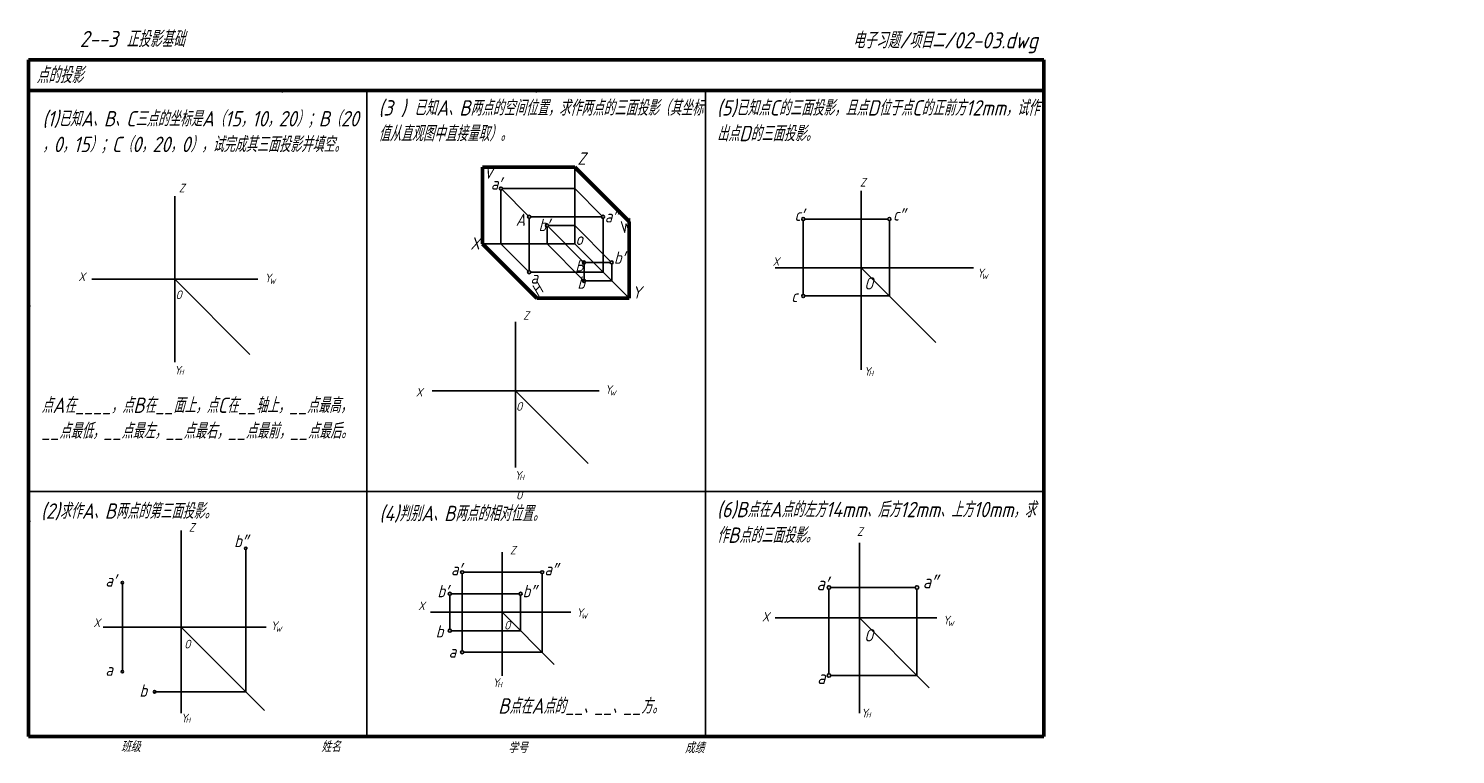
# Model space of a CAD drawing. Header units: millimetres. Extents: x 79 to 543, y 66 to 302.
import ezdxf

# ---------------------------------------------------------------- set-up
doc = ezdxf.new("R2010")
doc.units = ezdxf.units.MM
doc.header["$LTSCALE"] = 0.7
doc.layers.add('文字层', color=227, linetype='Continuous', lineweight=20)
doc.layers.add('粗实线层', color=7, linetype='Continuous', lineweight=50)
doc.layers.add('细实线层', color=7, linetype='Continuous')
doc.styles.add('工程字体（斜）', font='gbeitc.shx', dxfattribs={"bigfont": 'gbcbig.shx'})
doc.styles.add('工程斜体', font='gbeitc.shx', dxfattribs={"bigfont": 'gbcbig.shx'})

msp = doc.modelspace()

# ---------------------------------------------------------------- linework, layer by layer
at = {"layer": '粗实线层', "color": 7, "ltscale": 0.5}
for p, q in [((408.91, 292.03), (78.91, 292.03)), ((78.91, 292.03), (78.91, 282.03)), ((408.91, 282.03), (408.91, 292.03)), ((408.91, 282.03), (78.91, 282.03)), ((78.91, 282.03), (78.91, 72.03)), ((408.91, 72.03), (408.91, 282.03)), ((226.45, 232.2), (226.45, 257.2)), ((226.45, 257.2), (256.45, 257.2)), ((274.13, 239.52), (256.45, 257.2)), ((274.13, 214.52), (274.13, 239.52)), ((244.13, 214.52), (226.45, 232.2)), ((274.13, 214.52), (244.13, 214.52)), ((78.91, 72.03), (408.91, 72.03))]:
    msp.add_line(p, q, dxfattribs=at)
at = {"layer": '粗实线层', "color": 7}
for p in [(161.41, 282.03), (243.91, 282.03), (326.41, 282.03), (78.91, 212.03), (78.91, 142.03)]:
    msp.add_point(p, dxfattribs=at)
at = {"layer": '细实线层', "color": 7, "ltscale": 0.5}
for p, q in [((188.91, 282.03), (188.91, 72.03)), ((298.91, 282.03), (298.91, 72.03)), ((256.45, 257.2), (256.45, 232.2)), ((126.48, 247.71), (126.48, 193.71)), ((232.45, 249.7), (232.45, 232.2)), ((232.81, 249.85), (241.29, 241.36)), ((256.45, 250.2), (232.95, 250.2)), ((265.29, 241.36), (256.45, 250.2)), ((349.57, 191.25), (349.57, 249.42)), ((241.64, 223.51), (241.64, 240.51)), ((242.14, 241.01), (265.14, 241.01)), ((247.45, 232.2), (247.45, 237.7)), ((259.12, 226.53), (247.81, 237.85)), ((247.95, 238.2), (256.45, 238.2)), ((256.45, 238.2), (268.12, 226.53)), ((265.64, 240.51), (265.64, 223.01)), ((330.71, 215.78), (330.71, 239.78)), ((331.21, 240.28), (358.21, 240.28)), ((358.71, 239.78), (358.71, 215.28)), ((226.45, 232.2), (256.45, 232.2)), ((232.45, 232.2), (241.29, 223.36)), ((259.12, 220.53), (247.45, 232.2)), ((256.45, 232.2), (274.13, 214.52)), ((265.64, 223.01), (242.14, 223.01)), ((259.47, 220.68), (259.47, 225.68)), ((259.97, 226.18), (267.97, 226.18)), ((268.47, 225.68), (268.47, 220.18)), ((386.05, 224.42), (321.57, 224.42)), ((349.57, 224.42), (373.79, 200.2)), ((99.48, 220.71), (153.48, 220.71)), ((126.48, 220.71), (150.88, 196.3)), ((268.47, 220.18), (259.97, 220.18)), ((358.71, 215.28), (331.21, 215.28)), ((237.15, 159.56), (237.15, 206.91)), ((264.41, 184.41), (210.15, 184.41)), ((237.15, 184.41), (260.77, 160.79)), ((78.91, 151.76), (408.91, 151.76)), ((128.5, 79.65), (128.5, 139)), ((348.99, 79.66), (348.99, 135.04)), ((149.52, 86.61), (149.52, 132.83)), ((232.85, 91.78), (232.85, 132.04)), ((245.35, 125.48), (220.35, 125.48)), ((109.42, 121.68), (109.42, 93.58)), ((219.85, 99.98), (219.85, 124.98)), ((245.85, 124.98), (245.85, 99.48)), ((215.85, 106.98), (215.85, 117.98)), ((238.35, 118.48), (216.35, 118.48)), ((238.85, 106.48), (238.85, 117.98)), ((339.09, 92.47), (339.09, 119.97)), ((339.36, 120.52), (367.14, 120.52)), ((367.69, 119.97), (367.69, 91.92)), ((255.21, 112.48), (209.59, 112.48)), ((232.85, 112.48), (249.81, 95.53)), ((103.21, 107.63), (156.11, 107.63)), ((128.5, 107.63), (155.61, 80.52)), ((374.13, 110.62), (321.55, 110.62)), ((348.99, 110.62), (371.67, 87.93)), ((238.85, 106.48), (216.35, 106.48)), ((245.85, 99.48), (220.35, 99.48)), ((367.69, 91.92), (339.64, 91.92)), ((120.29, 86.61), (149.52, 86.61))]:
    msp.add_line(p, q, dxfattribs=at)
for centre, radius in [((232.45, 250.2), 0.5), ((241.64, 241.01), 0.5), ((265.64, 241.01), 0.5), ((247.45, 238.2), 0.5), ((330.71, 240.28), 0.5), ((358.71, 240.28), 0.5), ((241.64, 223.01), 0.5), ((259.47, 226.18), 0.5), ((268.47, 226.18), 0.5), ((259.47, 220.18), 0.5), ((330.71, 215.28), 0.5), ((149.52, 133.23), 0.4), ((219.85, 125.48), 0.5), ((245.85, 125.48), 0.5), ((109.42, 122.08), 0.4), ((339.09, 120.52), 0.55), ((367.69, 120.52), 0.55), ((215.85, 118.48), 0.5), ((238.85, 118.48), 0.5), ((215.85, 106.48), 0.5), ((219.85, 99.48), 0.5), ((109.42, 93.18), 0.4), ((339.09, 91.92), 0.55), ((119.89, 86.61), 0.4)]:
    msp.add_circle(centre, radius, dxfattribs=at)
at = {"layer": '细实线层', "color": 7}
for p in [(78.91, 212.03), (78.91, 142.03)]:
    msp.add_point(p, dxfattribs=at)

# ---------------------------------------------------------------- texts
at = {"layer": '文字层', "color": 7, "style": '工程字体（斜）'}
for s, p in [('班级', (108.94, 67.06)), ('姓名', (174.03, 67.04)), ('学号', (234.8, 66.66)), ('成绩', (292.23, 66.66))]:
    msp.add_text(s, height=3.5, dxfattribs=at).set_placement(p)
at = {"layer": '细实线层', "color": 7, "ltscale": 0.5}
for s, height, style, p in [('    2--3 正投影基础 ', 5.25, '工程字体（斜）', (84.19, 296.2)), ('电子习题/项目二/02-03.dwg', 5.25, '工程字体（斜）', (346.77, 295.76)), ('点的投影', 5.25, '工程字体（斜）', (81.5, 284.46)), ('Z', 4, '工程斜体', (257.33, 257.92)), ('V', 4, '工程斜体', (226.85, 253.42)), ('Z', 2.8, '工程斜体', (127.77, 248.96)), ('a′', 4, '工程斜体', (229.19, 249.85)), ('Z', 2.8, '工程斜体', (349.15, 250.83)), ('A', 4, '工程斜体', (237.26, 238.07)), ('a″', 4, '工程斜体', (266.22, 239.19)), ('c′', 4, '工程斜体', (327.89, 239.68)), ('c″', 4, '工程斜体', (359.88, 239.8)), ('b′', 4, '工程斜体', (244.68, 236.36)), ('X', 4, '工程斜体', (222.51, 230.36)), ('o', 4, '工程斜体', (256.66, 231.84)), ('b″', 4, '工程斜体', (269.18, 225.74)), ('X', 2.8, '工程斜体', (320.76, 225.09)), ('X', 2.8, '工程斜体', (95.15, 220.16)), ('B', 3.6, '工程斜体', (256.67, 223.28)), ('Y', 2.8, '工程斜体', (387.21, 221.36)), ('Y', 2.8, '工程斜体', (155.62, 219.76)), ('W', 1.68, '工程斜体', (157.17, 219.21)), ('a', 4, '工程斜体', (242.08, 219.31)), ('b', 4, '工程斜体', (257.3, 217.64)), ('Y', 4, '工程斜体', (275.07, 214.44)), ('O', 4, '工程斜体', (350.52, 217.38)), ('W', 1.68, '工程斜体', (388.75, 220.81)), ('O', 2.8, '工程斜体', (126.68, 214.27)), ('c', 4, '工程斜体', (326.83, 213.29)), ('Z', 2.8, '工程斜体', (239.67, 207.53)), ('Y', 2.8, '工程斜体', (126.22, 189.76)), ('H', 1.68, '工程斜体', (127.77, 189.67)), ('Y', 2.8, '工程斜体', (350.41, 189.38)), ('H', 1.68, '工程斜体', (351.96, 189.28)), ('Y', 2.8, '工程斜体', (266.29, 183.47)), ('X', 2.8, '工程斜体', (204.81, 182.58)), ('W', 1.68, '工程斜体', (267.83, 182.92)), ('O', 2.8, '工程斜体', (237.35, 177.97)), ('Y', 2.8, '工程斜体', (236.89, 155.57)), ('H', 1.68, '工程斜体', (238.44, 155.48)), ('(2)求作A、B两点的第三面投影。', 5, '工程斜体', (82.95, 142.86)), ('O', 2.8, '工程斜体', (237.35, 149.15)), ('(4)判别A、B两点的相对位置。', 5, '工程斜体', (192.95, 142.08)), ('Z', 2.8, '工程斜体', (131.02, 138.65)), ('Z', 2.8, '工程斜体', (348.19, 137.3)), ('b″', 4, '工程斜体', (145.74, 133.65)), ('Z', 2.8, '工程斜体', (235.37, 131.26)), ('a′', 4, '工程斜体', (216.23, 124.47)), ('a″', 4, '工程斜体', (246.62, 124.47)), ('a′', 4, '工程斜体', (103.91, 120.81)), ('b′', 4, '工程斜体', (211.8, 117.36)), ('b″', 4, '工程斜体', (239.51, 117.36)), ('a′', 4.4, '工程斜体', (335.05, 119.62)), ('a″', 4.4, '工程斜体', (369.59, 120.27)), ('X', 2.8, '工程斜体', (205.56, 113.15)), ('Y', 2.8, '工程斜体', (256.98, 110.96)), ('W', 1.68, '工程斜体', (258.53, 110.42)), ('X', 3.08, '工程斜体', (317.3, 109.45)), ('X', 2.8, '工程斜体', (100.02, 107.68)), ('Y', 2.8, '工程斜体', (157.63, 106.69)), ('W', 1.68, '工程斜体', (159.18, 106.14)), ('b', 4, '工程斜体', (211.25, 104.26)), ('O', 2.8, '工程斜体', (233.48, 106.86)), ('O', 4, '工程斜体', (350.52, 102.99)), ('Y', 2.8, '工程斜体', (376.11, 108.51)), ('W', 1.68, '工程斜体', (377.66, 107.96)), ('O', 2.8, '工程斜体', (129.51, 100.72)), ('a', 4, '工程斜体', (215.49, 97.71)), ('a', 4, '工程斜体', (103.9, 91.81)), ('b', 4, '工程斜体', (114.96, 85.02)), ('Y', 2.8, '工程斜体', (229.7, 88.18)), ('H', 1.68, '工程斜体', (231.25, 88.08)), ('a', 4.4, '工程斜体', (335.27, 89.15)), ('B点在A点的__、__、__方。', 5, '工程斜体', (231.55, 79.5)), ('Y', 2.8, '工程斜体', (128.42, 76.69)), ('Y', 2.8, '工程斜体', (349.51, 78.31)), ('H', 1.68, '工程斜体', (351.06, 78.22)), ('H', 1.68, '工程斜体', (129.97, 76.59))]:
    msp.add_text(s, height=height, dxfattribs=dict(at, style=style)).set_placement(p)
at = {"layer": '细实线层', "color": 7, "ltscale": 0.5, "style": '工程斜体'}
for s, rotation, p in [('W', 21.7851, (271.66, 235.34)), ('H', 45, (244.49, 214.76))]:
    msp.add_text(s, height=4, rotation=rotation, dxfattribs=at).set_placement(p)
at = {"layer": '细实线层', "color": 7, "ltscale": 0.5, "char_height": 5, "attachment_point": 1, "style": '工程斜体'}
for s, insert, width in [('(3 ) 已知A、B两点的空间位置，求作两点的三面投影（其坐标值从直观图中直接量取）。', (192.66, 278.92), 105.4259), ('(5)已知点C的三面投影，且点D位于点C的正前方12mm，试作出点D的三面投影。', (302.66, 278.92), 104.4175), ('(1)已知A、B、C三点的坐标是A（15，10，20）；B（20\\P，0，15）；C（0，20，0），试完成其三面投影并填空。', (83.42, 275.39), 106.4266), ('点A在____，点B在__面上，点C在__轴上，__点最高，__点最低，__点最左，__点最右，__点最前，__点最后。', (83.1, 182.26), 104.4175), ('(6)B点在A点的左方14mm、后方12mm、上方10mm，求作B点的三面投影。', (302.66, 148.36), 104.4175)]:
    msp.add_mtext(s, dxfattribs=dict(at, insert=insert, width=width))

doc.saveas('drawing.dxf')
